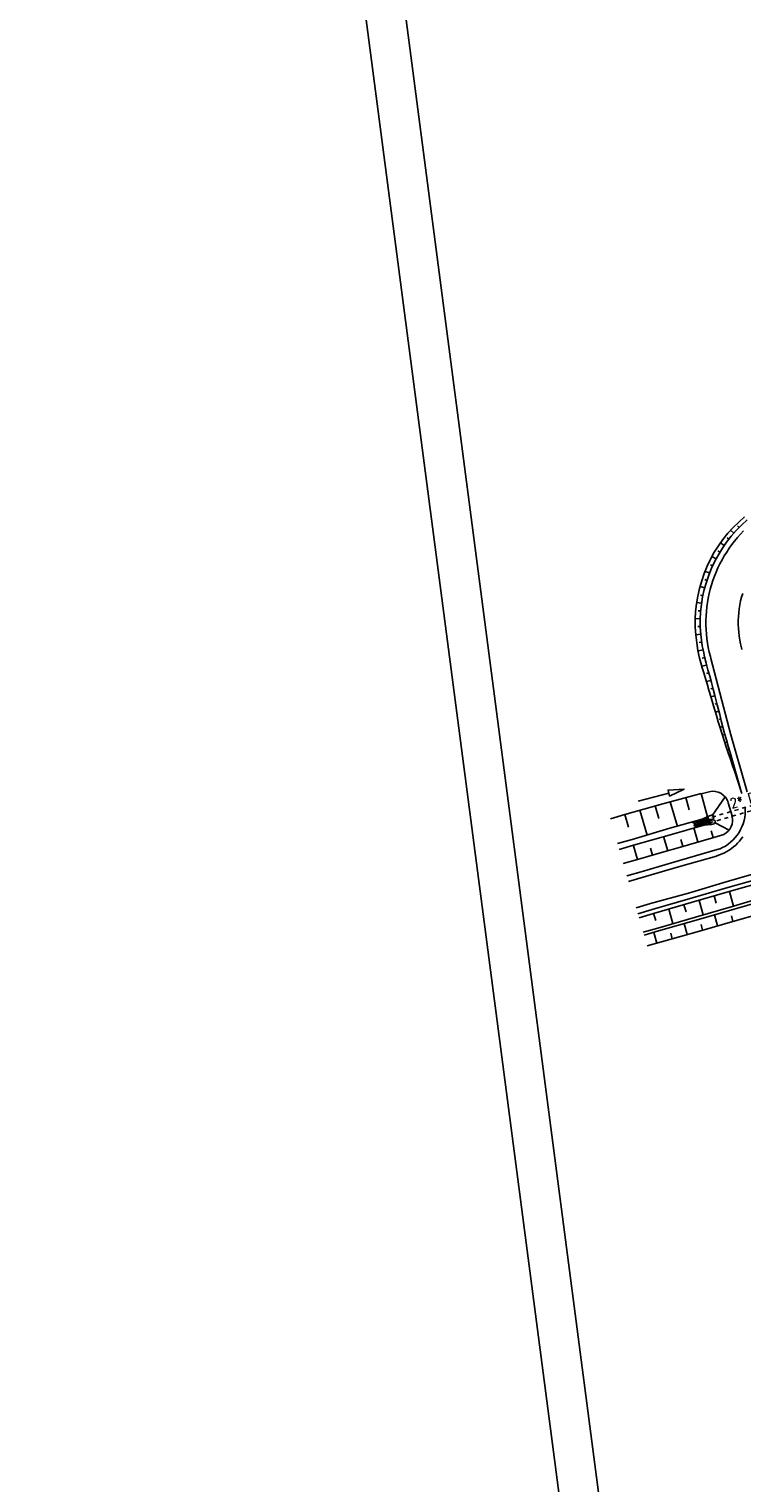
# Model space of a CAD drawing. Extents: x 446005 to 446745, y 447032 to 448234.
# Tile 100 of 127: x 446005 to 446095, y 447670 to 447855. Entities that reach past the tile are written whole.
import ezdxf

# ---------------------------------------------------------------- set-up
doc = ezdxf.new("R2010")
doc.units = 0
doc.header["$LTSCALE"] = 2
doc.header["$MEASUREMENT"] = 0
doc.linetypes.add('AUSGEZOGEN', pattern=[0])
doc.linetypes.add('STRICHLINIEX2', pattern=[0.5, 0.25, -0.25])
doc.layers.get('0').update_dxf_attribs({"linetype": 'AUSGEZOGEN'})
for name, color, linetype in [('DB-Wegböschungen', 15, 'CONTINUOUS'), ('DB-Wege', 15, 'CONTINUOUS'), ('FBRTOP', 250, 'AUSGEZOGEN'), ('LAERMWAND', 1, 'AUSGEZOGEN'), ('RAHMEN', 7, 'AUSGEZOGEN')]:
    doc.layers.add(name, color=color, linetype=linetype)
doc.styles.add('ROMANS', font='romans.shx', dxfattribs={"width": 0.8})

# ---------------------------------------------------------------- blocks, each defined once
blk = doc.blocks.new('*X486')
at = {"color": 0, "linetype": 'ByBlock'}
for p, q in [((-1500929, 1092704), (-1500912, 1092720)), ((-1499793, 1091545), (-1500917, 1092669)), ((-1500847, 1092468), (-1500647, 1092667)), ((-1500764, 1092232), (-1500225, 1092771)), ((-1499725, 1091159), (-1500747, 1092180)), ((-1500682, 1091996), (-1499867, 1092811)), ((-1499681, 1090796), (-1500624, 1091739)), ((-1500623, 1091736), (-1499871, 1092489)), ((-1499861, 1091931), (-1500613, 1092683)), ((-1500578, 1091463), (-1499874, 1092167)), ((-1499954, 1090751), (-1500560, 1091358)), ((-1500533, 1091190), (-1499850, 1091873)), ((-1500505, 1092809), (-1500367, 1092947)), ((-1499873, 1092261), (-1500489, 1092877)), ((-1500487, 1090918), (-1499803, 1091602)), ((-1500409, 1090677), (-1499755, 1091331)), ((-1499870, 1092576), (-1500053, 1092759)), ((-1499866, 1092891), (-1499888, 1092913)), ((-1500228, 1090707), (-1500497, 1090976)), ((-1500029, 1090739), (-1499708, 1091061))]:
    blk.add_line(p, q, dxfattribs=at)

msp = doc.modelspace()

# ---------------------------------------------------------------- linework, layer by layer
msp.add_line((446008.46, 448157.18), (446155.57, 447031.76))
at = {"layer": 'DB-Wegböschungen', "linetype": 'Continuous'}
for p, q in [((446095.12, 447791.5), (446094.93, 447791.68)), ((446093.81, 447790), (446093.59, 447790.18)), ((446094.44, 447790.77), (446094.03, 447791.13)), ((446092.69, 447788.37), (446092.43, 447788.53)), ((446093.22, 447789.21), (446092.74, 447789.54)), ((446091.76, 447786.63), (446091.48, 447786.75)), ((446092.2, 447787.52), (446091.66, 447787.8)), ((446091.03, 447784.78), (446090.75, 447784.88)), ((446091.37, 447785.72), (446090.81, 447785.93)), ((446090.75, 447783.83), (446090.16, 447783.99)), ((446090.53, 447782.87), (446090.23, 447782.93)), ((446090.36, 447781.89), (446089.74, 447781.98)), ((446090.25, 447780.91), (446089.93, 447780.94)), ((446090.19, 447779.92), (446089.55, 447779.94)), ((446090.19, 447778.93), (446089.87, 447778.92)), ((446090.25, 447777.95), (446089.62, 447777.89)), ((446090.37, 447776.96), (446090.05, 447776.92)), ((446090.54, 447775.99), (446089.91, 447775.86)), ((446090.76, 447775.01), (446090.44, 447774.94)), ((446091, 447774.04), (446090.39, 447773.89)), ((446091.27, 447773.07), (446090.98, 447772.99)), ((446091.53, 447772.1), (446090.98, 447771.95)), ((446091.78, 447771.12), (446091.52, 447771.05)), ((446092.03, 447770.14), (446091.54, 447770.01)), ((446092.29, 447769.17), (446092.06, 447769.11)), ((446092.54, 447768.19), (446092.11, 447768.08)), ((446092.79, 447767.21), (446092.6, 447767.16)), ((446093.05, 447766.24), (446092.69, 447766.14)), ((446093.3, 447765.26), (446093.14, 447765.22)), ((446093.58, 447764.29), (446093.3, 447764.21)), ((446093.85, 447763.32), (446093.74, 447763.29)), ((446094.13, 447762.35), (446093.95, 447762.3)), ((446094.41, 447761.38), (446094.35, 447761.36)), ((446094.69, 447760.41), (446094.61, 447760.39)), ((446094.96, 447759.44), (446094.94, 447759.44)), ((446095.24, 447758.47), (446095.23, 447758.47)), ((446090.29, 447757.71), (446091.3, 447757.98)), ((446091.76, 447755), (446093.33, 447757.35)), ((446094.22, 447754.92), (446093.74, 447756.6)), ((446090.45, 447754.51), (446091.37, 447754.95)), ((446091.6, 447755.01), (446091.36, 447754.94)), ((446090.64, 447753.75), (446091.6, 447753.84)), ((446091.74, 447754.53), (446091.5, 447754.46)), ((446091.5, 447754.46), (446091.52, 447754.34)), ((446091.52, 447754.34), (446091.76, 447754.41)), ((446091.6, 447753.84), (446091.9, 447753.93)), ((446093.85, 447753.11), (446092.06, 447754.06))]:
    msp.add_line(p, q, dxfattribs=at)
at = {"layer": 'DB-Wegböschungen', "linetype": 'STRICHLINIEX2'}
for p, q in [((446105.59, 447758.82), (446091.19, 447754.63)), ((446091.35, 447754.03), (446105.74, 447758.28)), ((446091.35, 447754.03), (446091.35, 447754.03))]:
    msp.add_line(p, q, dxfattribs=at)
at = {"layer": 'DB-Wegböschungen', "linetype": 'Continuous'}
for points in [[(446095.8, 447792.82), (446095.06, 447792.17), (446094.36, 447791.48), (446093.69, 447790.75), (446093.06, 447789.98), (446092.49, 447789.18), (446091.96, 447788.34), (446091.49, 447787.47), (446091.07, 447786.57), (446090.7, 447785.66), (446090.38, 447784.72), (446090.1, 447783.77), (446089.88, 447782.8), (446089.71, 447781.82), (446089.6, 447780.84), (446089.55, 447779.85), (446089.56, 447778.86), (446089.62, 447777.87), (446089.74, 447776.88), (446089.9, 447775.9), (446090.11, 447774.94), (446090.27, 447774.31), (446090.45, 447773.7), (446090.64, 447773.08), (446090.82, 447772.46), (446091.06, 447771.67), (446091.29, 447770.87), (446091.52, 447770.06), (446091.88, 447768.87), (446092.23, 447767.67), (446092.47, 447766.87), (446092.71, 447766.07), (446092.95, 447765.27), (446093.21, 447764.48), (446093.47, 447763.69), (446093.74, 447762.9), (446094.02, 447762.11), (446094.29, 447761.32), (446094.56, 447760.53), (446094.95, 447759.34), (446095.34, 447758.15)], [(446090.29, 447757.75), (446085.44, 447756.45), (446080.64, 447755.1), (446078.79, 447754.54)], [(446082.33, 447756.8), (446086.2, 447757.81), (446086.3, 447757.43), (446088.13, 447758.32), (446086.1, 447758.2), (446086.2, 447757.81)], [(446087.29, 447753.6), (446086.39, 447756.7)], [(446088.34, 447757.25), (446088.79, 447755.7)], [(446091.11, 447754.82), (446090.29, 447757.75)], [(446080.64, 447755.1), (446081.09, 447753.5)], [(446083.44, 447752.5), (446082.54, 447755.65)], [(446084.49, 447756.2), (446084.94, 447754.6)], [(446090.45, 447754.51), (446086.34, 447753.35), (446081.54, 447751.95), (446079.7, 447751.41)], [(446090.64, 447753.75), (446086.54, 447752.55), (446081.74, 447751.2), (446079.92, 447750.67)], [(446089.89, 447751.65), (446089.39, 447753.4)], [(446091.41, 447753.94), (446091.4, 447753.94)], [(446091.84, 447752.2), (446091.59, 447753.05)], [(446082.24, 447749.4), (446081.74, 447751.15)], [(446117.89, 447752.25), (446113.09, 447750.85), (446108.29, 447749.5), (446103.44, 447748.1), (446098.64, 447746.7), (446093.84, 447745.35), (446089.04, 447743.95), (446084.24, 447742.55), (446082.43, 447742.02)], [(446086.09, 447750.5), (446085.54, 447752.3)], [(446093.18, 447752.58), (446091.89, 447752.2), (446087.09, 447750.8), (446085.85, 447750.44)], [(446087.99, 447751.1), (446087.74, 447751.95)], [(446085.85, 447750.44), (446082.24, 447749.4), (446080.43, 447748.89)], [(446118.06, 447750.15), (446113.64, 447748.9), (446108.79, 447747.6), (446103.99, 447746.25), (446099.19, 447744.9), (446094.39, 447743.5), (446089.59, 447742.1), (446084.79, 447740.7), (446082.96, 447740.19)], [(446084.14, 447749.95), (446083.89, 447750.85)], [(446099.29, 447744.5), (446094.49, 447743.1), (446089.69, 447741.7), (446084.89, 447740.35), (446083.07, 447739.82)], [(446090.04, 447744.2), (446090.54, 447742.4)], [(446091.94, 447744.8), (446092.19, 447743.85)], [(446093.89, 447745.35), (446094.39, 447743.5)], [(446099.69, 447743.05), (446094.89, 447741.7), (446090.09, 447740.3), (446085.29, 447738.95), (446083.47, 447738.44)], [(446084.24, 447742.55), (446084.54, 447741.65)], [(446086.19, 447743.1), (446086.69, 447741.3)], [(446088.09, 447743.65), (446088.39, 447742.75)], [(446091.99, 447742.4), (446092.39, 447741)], [(446094.34, 447741.55), (446094.14, 447742.25)], [(446084.29, 447740.15), (446084.69, 447738.8)], [(446086.64, 447739.35), (446086.44, 447740.05)], [(446088.14, 447741.3), (446088.54, 447739.9)], [(446090.49, 447740.45), (446090.29, 447741.15)]]:
    msp.add_lwpolyline(points, dxfattribs=at)
for centre, radius, start, end in [((446091.81, 447756.05), 2, 16.0368, 104.8071), ((446091.43, 447754.7), 0.25, 106.2239, 286.2239), ((446091.67, 447754.77), 0.25, 286.2239, 106.2239), ((446092.29, 447754.37), 2, 296.2893, 16.0368), ((446091.59, 447754.1), 0.25, 106.4501, 286.4501), ((446091.83, 447754.17), 0.25, 286.4501, 106.4501)]:
    msp.add_arc(centre, radius, start, end, dxfattribs=at)
at = {"layer": 'DB-Wege', "linetype": 'Continuous'}
msp.add_line((446095.45, 447757.78), (446095.33, 447758.15), dxfattribs=at)
for points in [[(446096.12, 447792.45), (446095.42, 447791.8), (446094.75, 447791.12), (446094.12, 447790.39), (446093.53, 447789.64), (446092.99, 447788.85), (446092.49, 447788.04), (446092.03, 447787.2), (446091.62, 447786.33), (446091.27, 447785.45), (446090.96, 447784.54), (446090.7, 447783.62), (446090.49, 447782.69), (446090.34, 447781.74), (446090.24, 447780.79), (446090.19, 447779.83), (446090.19, 447778.88), (446090.25, 447777.92), (446090.33, 447777.21), (446090.44, 447776.5), (446090.58, 447775.8), (446090.74, 447775.1), (446090.94, 447774.27), (446091.16, 447773.45), (446091.39, 447772.63), (446091.6, 447771.82), (446091.81, 447771.01), (446092.02, 447770.21), (446092.33, 447769), (446092.65, 447767.79), (446092.85, 447766.98), (446093.06, 447766.17), (446093.28, 447765.37), (446093.5, 447764.56), (446093.73, 447763.76), (446093.96, 447762.96), (446094.65, 447760.56), (446094.99, 447759.36), (446095.28, 447758.33)], [(446095.69, 447791.06), (446095.29, 447790.64), (446094.91, 447790.21), (446094.54, 447789.77), (446094.19, 447789.32), (446093.85, 447788.85), (446093.54, 447788.38), (446093.23, 447787.89), (446092.95, 447787.39), (446092.68, 447786.88), (446092.43, 447786.36), (446092.2, 447785.84), (446091.98, 447785.31), (446091.79, 447784.77), (446091.61, 447784.22), (446091.45, 447783.67), (446091.32, 447783.11), (446091.2, 447782.55), (446091.1, 447781.98), (446091.02, 447781.41), (446090.96, 447780.84), (446090.92, 447780.27), (446090.9, 447779.69), (446090.91, 447779.12), (446090.93, 447778.54), (446090.97, 447777.97), (446091.03, 447777.4), (446091.11, 447776.83), (446091.21, 447776.27), (446091.33, 447775.7), (446091.47, 447775.15), (446091.54, 447774.88), (446094.06, 447765.19), (446096.14, 447757.98)], [(446095.57, 447783.13), (446095.43, 447782.65), (446095.31, 447782.17), (446095.21, 447781.68), (446095.13, 447781.19), (446095.07, 447780.69), (446095.03, 447780.2), (446095.01, 447779.7), (446095.01, 447779.2), (446095.02, 447778.7), (446095.06, 447778.21), (446095.12, 447777.71), (446095.2, 447777.22), (446095.3, 447776.73), (446095.42, 447776.25), (446095.48, 447776.01)], [(446117.79, 447753.57), (446117.54, 447753.5), (446112.74, 447752.1), (446107.89, 447750.7), (446103.09, 447749.3), (446098.29, 447747.95), (446093.49, 447746.55), (446088.69, 447745.15), (446083.89, 447743.8), (446082.06, 447743.27)], [(446118.01, 447752.83), (446117.74, 447752.75), (446112.94, 447751.35), (446108.14, 447750), (446103.34, 447748.6), (446098.49, 447747.2), (446093.69, 447745.85), (446088.89, 447744.45), (446084.09, 447743.05), (446082.28, 447742.52)], [(446095.57, 447752.29), (446095.37, 447752.01), (446095.16, 447751.73), (446094.92, 447751.48), (446094.68, 447751.23), (446094.42, 447751), (446094.15, 447750.79), (446093.86, 447750.59), (446093.57, 447750.41), (446093.26, 447750.25), (446092.95, 447750.1), (446092.63, 447749.97), (446092.3, 447749.86), (446092.23, 447749.84)], [(446092.23, 447749.84), (446087.74, 447748.55), (446082.94, 447747.15), (446081.09, 447746.61)], [(446092.62, 447750.73), (446092.34, 447750.65), (446087.54, 447749.25), (446084.99, 447748.51)], [(446084.99, 447748.51), (446082.69, 447747.85), (446080.89, 447747.33)]]:
    msp.add_lwpolyline(points, dxfattribs=at)
msp.add_arc((446090.64, 447755.59), 5.25, 292.0985, 4.4085, dxfattribs=at)
at = {"layer": 'FBRTOP'}
msp.add_lwpolyline([(446363.33, 447740.45, 0.000002), (446366.28, 447717.76, 0.000326)], format="xyb", dxfattribs=at)
at = {"layer": 'LAERMWAND'}
msp.add_lwpolyline([(446276.56, 447983.16, -0.018115), (446271.27, 447979.39, -0.004007), (446269.26, 447978.1, -0.016869), (446268.78, 447977.81, -0.002425), (446267.12, 447976.92, -0.001483), (446264.41, 447975.48, -0.000416), (446256.13, 447971.14, -0.002386), (446254.68, 447970.39, -0.000045), (446254.58, 447970.34, -0.000001), (446246.41, 447966.17, -0.000041), (446244.53, 447965.21, -0.000018), (446240.21, 447963)], format="xyb", dxfattribs=at)
at = {"layer": 'RAHMEN'}
msp.add_line((446016.65, 448133.04), (446136.55, 447215.85), dxfattribs=at)

# ---------------------------------------------------------------- block references
at = {"layer": 'DB-Wegböschungen', "linetype": 'Continuous', "xscale": 0.000999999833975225, "yscale": 0.0009999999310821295, "zscale": 0.001, "rotation": 276.3000107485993}
msp.add_blockref('*X486', (445169.81, 446143.1), dxfattribs=at)

# ---------------------------------------------------------------- texts
at = {"layer": 'DB-Wegböschungen', "linetype": 'Continuous', "style": 'ROMANS', "width": 0.8337}
msp.add_text('2* DN 500', height=1.25, rotation=16.3123, dxfattribs=at).set_placement((446094.2, 447755.85))

doc.saveas('drawing.dxf')
